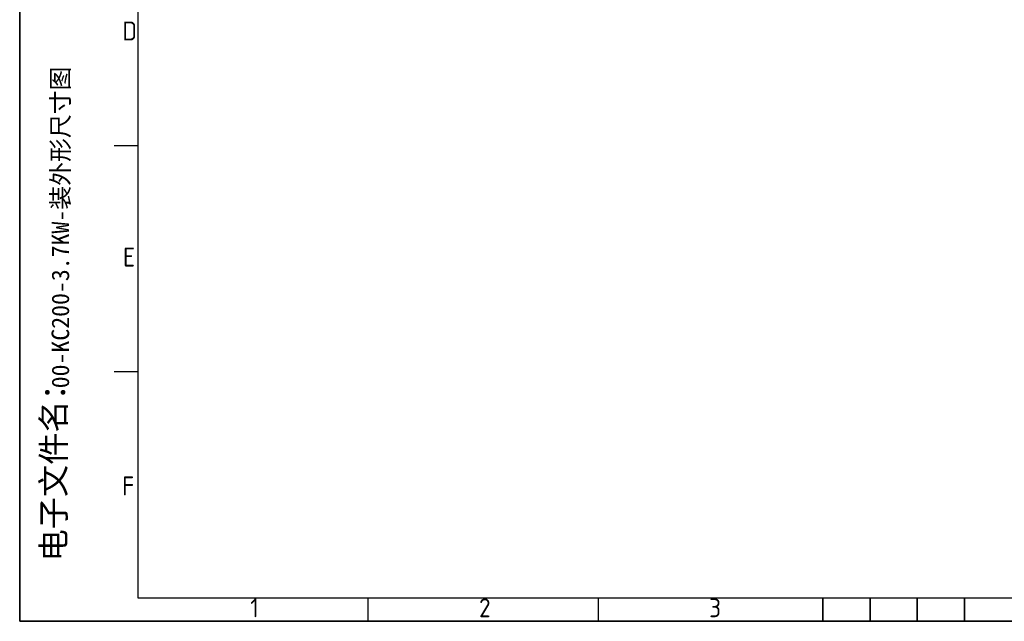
# Model space of a CAD drawing. Header units: millimetres. Extents: x 0 to 423, y 0 to 297.
# Tile 1 of 32: x 0 to 208, y 0 to 127. Entities that reach past the tile are written whole.
import ezdxf

# ---------------------------------------------------------------- set-up
doc = ezdxf.new("R2010")
doc.units = ezdxf.units.MM
doc.styles.add('SLDTEXTSTYLE1', font='ISOCP')
doc.styles.add('SLDTEXTSTYLE4', font='仿宋_GB2312', dxfattribs={"bigfont": 'bigfont'})

# ---------------------------------------------------------------- blocks, each defined once
blk = doc.blocks.new('SW_NOTE_0_3')
at = {"color": 0, "linetype": 'Continuous', "lineweight": 18, "insert": (1.94, 5.16), "char_height": 4, "attachment_point": 2, "style": 'SLDTEXTSTYLE1'}
blk.add_mtext('D', dxfattribs=at)
blk = doc.blocks.new('SW_NOTE_0_4')
at = {"color": 0, "linetype": 'Continuous', "lineweight": 18, "insert": (1.81, 5.16), "char_height": 4, "attachment_point": 2, "style": 'SLDTEXTSTYLE1'}
blk.add_mtext('E', dxfattribs=at)
blk = doc.blocks.new('SW_NOTE_0_5')
at = {"color": 0, "linetype": 'Continuous', "lineweight": 18, "insert": (1.63, 5.16), "char_height": 4, "attachment_point": 2, "style": 'SLDTEXTSTYLE1'}
blk.add_mtext('F', dxfattribs=at)
blk = doc.blocks.new('SW_NOTE_0_20')
at = {"color": 0, "linetype": 'Continuous', "lineweight": 18, "insert": (1.5, 5.16), "char_height": 4, "attachment_point": 2, "style": 'SLDTEXTSTYLE1'}
blk.add_mtext('1', dxfattribs=at)
blk = doc.blocks.new('SW_NOTE_0_21')
at = {"color": 0, "linetype": 'Continuous', "lineweight": 18, "insert": (1.5, 5.16), "char_height": 4, "attachment_point": 2, "style": 'SLDTEXTSTYLE1'}
blk.add_mtext('3', dxfattribs=at)
blk = doc.blocks.new('SW_NOTE_0_22')
at = {"color": 0, "linetype": 'Continuous', "lineweight": 18, "insert": (1.5, 5.16), "char_height": 4, "attachment_point": 2, "style": 'SLDTEXTSTYLE1'}
blk.add_mtext('2', dxfattribs=at)
blk = doc.blocks.new('GB_A3_A')
at = {"color": 3, "lineweight": 35, "true_color": 0x00ff00}
for p, q in [((0, 0), (0, 297)), ((170, 0), (170, 5)), ((180, 0), (180, 5)), ((190, 0), (190, 5)), ((200, 0), (200, 5)), ((420, 0), (0, 0)), ((170, 0), (270, 0))]:
    blk.add_line(p, q, dxfattribs=at)
at = {"lineweight": 25}
for p, q in [((25, 292), (25, 5)), ((25, 5), (415, 5))]:
    blk.add_line(p, q, dxfattribs=at)
at = {"color": 1, "lineweight": 25}
for p, q in [((25, 100.67), (20, 100.67)), ((25, 52.83), (20, 52.83)), ((73.75, 0), (73.75, 5)), ((122.5, 0), (122.5, 5))]:
    blk.add_line(p, q, dxfattribs=at)
for q in [(0, 10), (10, 0)]:
    blk.add_line((0, 0), q)
at = {"color": 190, "linetype": 'Continuous', "lineweight": 18, "true_color": 0x8000ff}
for name, p in [('SW_NOTE_0_3', (21.34, 121.83)), ('SW_NOTE_0_4', (21.34, 73.95)), ('SW_NOTE_0_5', (21.34, 25.5))]:
    blk.add_blockref(name, p, dxfattribs=at)
at = {"color": 5, "linetype": 'Continuous', "lineweight": 18, "true_color": 0x0000ff}
for name, p in [('SW_NOTE_0_20', (48.21, -0.3)), ('SW_NOTE_0_22', (96.96, -0.3)), ('SW_NOTE_0_21', (145.71, -0.3))]:
    blk.add_blockref(name, p, dxfattribs=at)

msp = doc.modelspace()

# ---------------------------------------------------------------- block references
at = {"color": 7, "linetype": 'Continuous'}
msp.add_blockref('GB_A3_A', (0, 0), dxfattribs=at)

# ---------------------------------------------------------------- texts
at = {"color": 7, "linetype": 'Continuous', "lineweight": 18, "attachment_point": 1, "rotation": 90, "style": 'SLDTEXTSTYLE4'}
for s, insert, char_height in [('00-KC200-3.7KW-装外形尺寸图 ', (6.757, 49.3386), 3.704167), ('电子文件名：', (4.667, 12.679), 5)]:
    msp.add_mtext(s, dxfattribs=dict(at, insert=insert, char_height=char_height))

doc.saveas('drawing.dxf')
